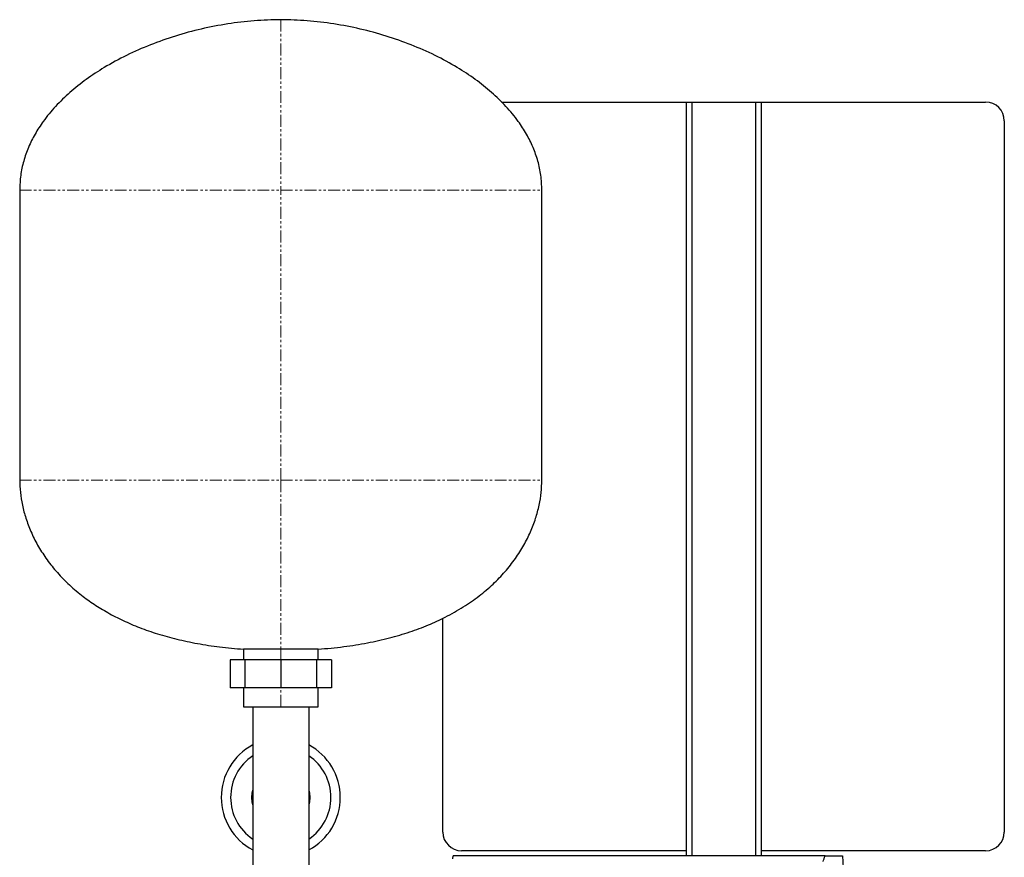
# Model space of a CAD drawing. Header units: millimetres. Extents: x 14 to 1311, y 18 to 821.
# Tile 3 of 4: x 211 to 737, y 373 to 821. Entities that reach past the tile are written whole.
import ezdxf

# ---------------------------------------------------------------- set-up
doc = ezdxf.new("R2010")
doc.units = ezdxf.units.MM
doc.linetypes.add('PHANTOM', pattern=[12.7, 6.35, -1.27, 1.27, -1.27, 1.27, -1.27])

msp = doc.modelspace()

# ---------------------------------------------------------------- linework, layer by layer
at = {"color": 7, "linetype": 'Continuous', "lineweight": 25}
for p, q in [((468.53, 776.97), (567.21, 776.97)), ((567.21, 776.97), (567.21, 374.27)), ((567.21, 776.97), (570.21, 776.97)), ((570.21, 776.97), (570.21, 374.27)), ((570.21, 776.97), (604.21, 776.97)), ((604.21, 776.97), (604.21, 374.27)), ((604.21, 776.97), (607.21, 776.97)), ((607.21, 776.97), (607.21, 374.27)), ((607.21, 776.97), (727.21, 776.97)), ((737.21, 766.97), (737.21, 386.97)), ((211.11, 729.97), (211.11, 574.97)), ((490.11, 574.97), (490.11, 729.97)), ((437.21, 386.97), (437.21, 501.19)), ((330.61, 484.66), (330.61, 478.97)), ((350.61, 484.66), (330.61, 484.66)), ((370.61, 484.66), (350.61, 484.66)), ((370.61, 478.97), (370.61, 484.66)), ((323.55, 478.97), (323.55, 463.97)), ((331.47, 478.97), (323.55, 478.97)), ((331.47, 478.97), (331.47, 463.97)), ((350.61, 478.97), (331.47, 478.97)), ((350.61, 478.97), (350.61, 463.97)), ((369.74, 478.97), (350.61, 478.97)), ((369.74, 478.97), (369.74, 463.97)), ((377.67, 478.97), (369.74, 478.97)), ((377.67, 478.97), (377.67, 463.97)), ((331.47, 463.97), (323.55, 463.97)), ((330.61, 463.97), (330.61, 453.97)), ((350.61, 463.97), (331.47, 463.97)), ((369.74, 463.97), (350.61, 463.97)), ((377.67, 463.97), (369.74, 463.97)), ((370.61, 453.97), (370.61, 463.97)), ((330.61, 453.97), (350.61, 453.97)), ((335.61, 453.97), (335.61, 405.47)), ((350.61, 453.97), (370.61, 453.97)), ((365.61, 453.97), (365.61, 405.47)), ((335.61, 405.47), (335.61, 356.97)), ((365.61, 405.47), (365.61, 356.97)), ((442.62, 372.72), (442.71, 374.27)), ((641.48, 374.27), (442.71, 374.27)), ((567.21, 376.97), (447.21, 376.97)), ((727.21, 376.97), (607.21, 376.97)), ((641.48, 374.27), (650.71, 374.27)), ((650.71, 374.27), (652.59, 338.39))]:
    msp.add_line(p, q, dxfattribs=at)
at = {"color": 8, "linetype": 'PHANTOM', "lineweight": 18}
for p, q in [((211.11, 729.97), (350.61, 729.97)), ((350.61, 729.97), (490.11, 729.97)), ((350.61, 574.97), (350.61, 729.97)), ((211.11, 574.97), (350.61, 574.97)), ((350.61, 574.97), (490.11, 574.97)), ((350.61, 478.97), (350.61, 484.66)), ((350.61, 453.97), (350.61, 463.97))]:
    msp.add_line(p, q, dxfattribs=at)
at = {"color": 7, "linetype": 'Continuous', "lineweight": 25, "flags": 128}
for points in [[(335.11, 405.47), (335.3, 407.89), (335.61, 409.37)], [(335.61, 401.56), (335.3, 403.04), (335.11, 405.47)], [(365.61, 409.37), (365.91, 407.89), (366.11, 405.47)], [(366.11, 405.47), (365.91, 403.04), (365.61, 401.56)]]:
    msp.add_lwpolyline(points, dxfattribs=at)
at = {"color": 7, "linetype": 'Continuous', "lineweight": 25}
for centre, radius, start, end in [((727.21, 766.97), 10, 0, 90), ((350.61, 405.47), 31.8, 118.1446, 180), ((350.61, 405.47), 31.8, 0, 61.8554), ((350.61, 405.47), 26.8, 124.0352, 180), ((350.61, 405.47), 26.8, 0, 55.9648), ((350.61, 405.47), 31.8, 180, 241.8554), ((350.61, 405.47), 26.8, 180, 235.9648), ((350.61, 405.47), 26.8, 304.0352, 0), ((350.61, 405.47), 31.8, 298.1446, 0), ((447.21, 386.97), 10, 180, 270), ((727.21, 386.97), 10, 270, 0)]:
    msp.add_arc(centre, radius, start, end, dxfattribs=at)
for points, knots in [([(350.61, 820.97), (345.89, 820.86), (336.4, 820.63), (322.2, 818.87), (308.11, 816.15), (294.3, 812.41), (280.94, 807.71), (268.22, 802.11), (256.78, 795.9), (246.69, 789.26), (237.95, 782.34), (230.21, 774.85), (224, 767.34), (219.22, 759.96), (215.68, 752.87), (213.09, 745.48), (211.42, 737.82), (211.21, 732.6), (211.11, 729.97)], [0, 0, 0, 0, 0.077758, 0.156431, 0.235453, 0.314225, 0.392144, 0.468629, 0.543151, 0.606406, 0.667613, 0.726675, 0.78365, 0.827907, 0.87124, 0.914018, 0.956734, 1, 1, 1, 1]), ([(490.11, 729.97), (490, 732.6), (489.79, 737.82), (488.12, 745.48), (485.53, 752.87), (481.99, 759.96), (477.21, 767.34), (471, 774.85), (463.26, 782.34), (454.52, 789.26), (444.43, 795.9), (432.99, 802.11), (420.27, 807.71), (406.91, 812.41), (393.1, 816.15), (379.01, 818.87), (364.81, 820.63), (355.32, 820.86), (350.61, 820.97)], [0, 0, 0, 0, 0.043266, 0.085982, 0.12876, 0.172093, 0.21635, 0.273325, 0.332387, 0.393594, 0.456849, 0.531371, 0.607856, 0.685775, 0.764547, 0.843569, 0.922242, 1, 1, 1, 1]), ([(211.11, 574.97), (211.18, 572.8), (211.32, 568.33), (212.46, 561.51), (214.33, 554.48), (217.05, 547.33), (220.62, 540.18), (225.09, 533.12), (230.47, 526.24), (236.83, 519.58), (243.7, 513.69), (250.9, 508.52), (258.29, 504.02), (266.42, 499.86), (275.3, 496.08), (284.9, 492.75), (295.22, 489.9), (306.28, 487.57), (318.15, 485.73), (326.37, 485.03), (330.61, 484.66)], [0, 0, 0, 0, 0.039555, 0.081422, 0.125557, 0.17196, 0.2207, 0.27098, 0.323857, 0.379618, 0.438622, 0.488458, 0.540897, 0.596213, 0.654698, 0.716662, 0.781214, 0.849742, 0.922564, 1, 1, 1, 1]), ([(370.61, 484.66), (375.17, 485.06), (384, 485.83), (396.72, 487.89), (408.49, 490.51), (419.35, 493.71), (429.31, 497.43), (438.9, 501.83), (448.03, 506.97), (456.56, 512.91), (464.02, 519.24), (470.48, 525.93), (475.97, 532.89), (480.52, 540.05), (484.13, 547.26), (486.86, 554.44), (488.74, 561.48), (489.89, 568.31), (490.03, 572.79), (490.11, 574.97)], [0, 0, 0, 0, 0.08342, 0.161488, 0.234609, 0.303181, 0.367595, 0.428228, 0.495317, 0.558205, 0.617391, 0.673312, 0.727386, 0.778747, 0.827619, 0.874143, 0.918387, 0.960355, 1, 1, 1, 1])]:
    msp.add_open_spline(points, degree=3, knots=knots, dxfattribs=at)
at = {"color": 8, "linetype": 'PHANTOM', "lineweight": 18}
for points in [[(350.61, 820.97), (350.61, 820.97), (350.61, 783.11), (350.61, 729.97)], [(350.61, 574.97), (350.61, 541.38), (350.61, 491.13), (350.61, 484.66)]]:
    msp.add_open_spline(points, degree=3, dxfattribs=at)
at = {"color": 7, "linetype": 'Continuous', "lineweight": 25}
msp.add_open_spline([(640.37, 371.26), (640.75, 372.26), (641.12, 373.26), (641.48, 374.27)], degree=3, dxfattribs=at)

doc.saveas('drawing.dxf')
